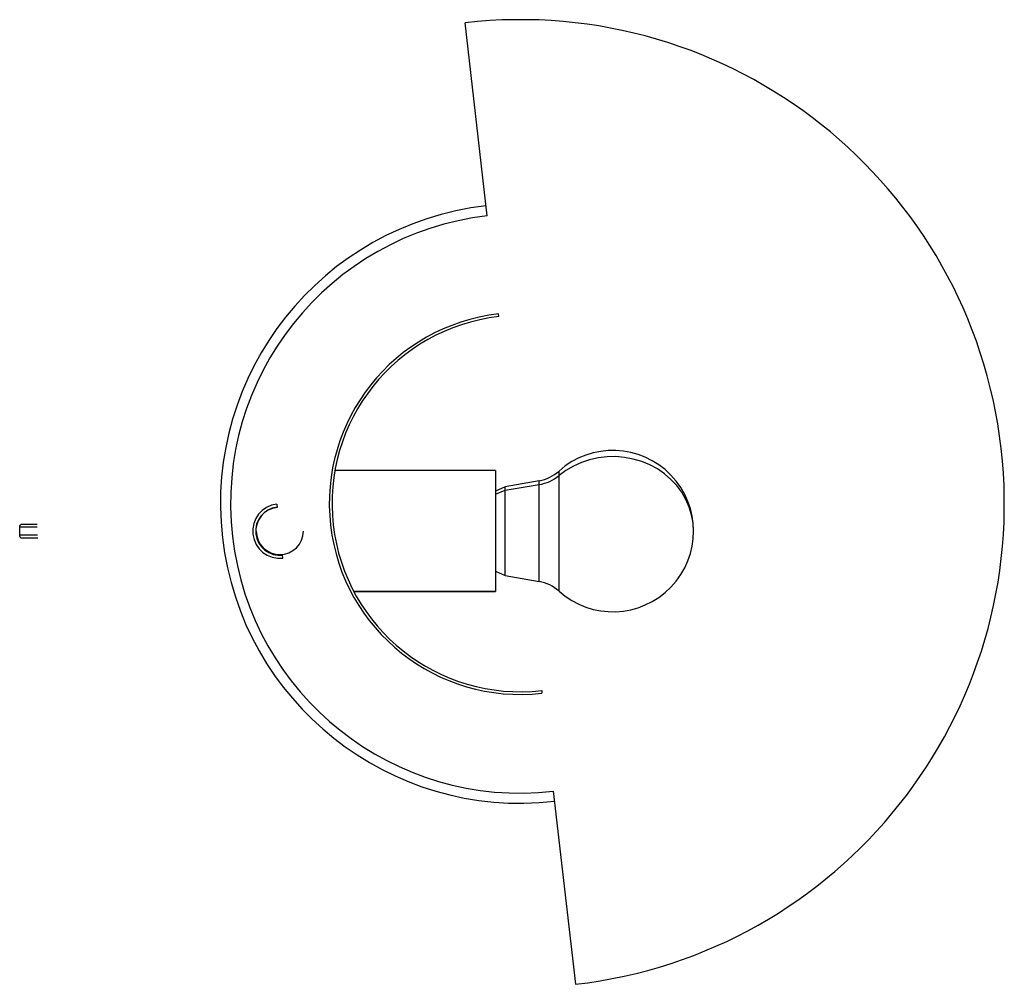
# Paper-space layout '_Superior' of a CAD drawing. Header units: millimetres. Extents: x -187 to 179, y -169 to 190.
import ezdxf

# ---------------------------------------------------------------- set-up
doc = ezdxf.new("R2010")
doc.units = ezdxf.units.MM

psp = doc.layouts.new('_Superior')

# ---------------------------------------------------------------- linework, layer by layer
at = {"color": 7, "linetype": 'Continuous', "lineweight": 25}
for p, q in [((-12.94, 117.25), (-21.17, 189.08)), ((-8.64, 79.79), (-8.76, 80.78)), ((-9.82, 22.5), (-69.59, 22.5)), ((-9.82, 22.5), (-9.82, -22.5)), ((6.39, 18.75), (-6.22, 16.5)), ((-6.22, 16.5), (-9.82, 14.9)), ((-6.22, 15.25), (6.39, 17.33)), ((-6.22, -16.5), (-6.22, 16.5)), ((-91.22, 10.03), (-91.08, 8.84)), ((-186.8, -1.5), (-186.8, 1.5)), ((-180.34, 2.5), (-186.38, 2.5)), ((-88.92, -10.03), (-89.05, -8.84)), ((-9.82, -14.9), (-6.22, -16.5)), ((-6.22, -16.5), (6.39, -18.75)), ((-62.54, -22.5), (-9.82, -22.5)), ((7.3, -59.3), (7.41, -60.29)), ((11.59, -96.76), (19.82, -168.58))]:
    psp.add_line(p, q, dxfattribs=at)
at = {"color": 8, "linetype": 'Continuous', "lineweight": 25}
for p, q in [((13.76, -22.34), (13.76, 22.34)), ((6.39, -18.75), (6.39, 18.75)), ((-9.82, 13.77), (-6.22, 15.25)), ((-180.29, 1.5), (-186.8, 1.5)), ((-180.13, -1.5), (-186.8, -1.5)), ((-9.82, -22.49), (-62.55, -22.49))]:
    psp.add_line(p, q, dxfattribs=at)
at = {"color": 7, "linetype": 'Continuous', "lineweight": 25, "flags": 128}
for points in [[(63.78, 0), (63.6, 3.03), (63.06, 6.03), (62.17, 8.95), (60.94, 11.77), (59.39, 14.44), (57.53, 16.95), (55.38, 19.24), (52.97, 21.31), (50.33, 23.12), (47.5, 24.66), (44.5, 25.9), (41.37, 26.82), (38.15, 27.43), (34.88, 27.71), (31.59, 27.65), (28.33, 27.27), (25.14, 26.55), (22.05, 25.52), (19.1, 24.18), (16.33, 22.55), (13.76, 20.65)], [(-186.8, 1.5), (-186.77, 1.88), (-186.68, 2.21), (-186.54, 2.42), (-186.38, 2.5), (-186.38, 2.5)], [(-186.38, -2.5), (-186.54, -2.42), (-186.68, -2.21), (-186.77, -1.88), (-186.8, -1.5)]]:
    psp.add_lwpolyline(points, dxfattribs=at)
at = {"color": 7, "linetype": 'Continuous', "lineweight": 25}
for centre, radius, start, end in [((-0.67, 10.25), 180, 276.5382, 96.5382), ((-0.67, 10.25), 111.47, 96.5382, 276.5382), ((-0.67, 10.25), 107.7, 96.5382, 276.5382), ((-0.67, 10.25), 71, 96.5382, 276.5382), ((-0.67, 10.25), 70, 96.5382, 276.5382), ((33.78, 0), 30, 228.1443, 131.8557), ((3.75, 33.52), 15, 280.1202, 311.8557), ((3.92, 32.65), 15.52, 279.1508, 309.3556), ((-90.07, 0), 10.1, 96.5382, 276.5382), ((-90.07, 0), 9, 96.5382, 276.5382), ((-90.07, 0), 8.9, 96.5382, 276.5382), ((-90.07, 0), 8.75, 180, 0), ((3.75, -33.52), 15, 48.1443, 79.8798)]:
    psp.add_arc(centre, radius, start, end, dxfattribs=at)
psp.add_open_spline([(-186.38, -2.5), (-184.5, -2.5), (-182.4, -2.5), (-180.3, -2.5), (-180.08, -2.5)], degree=3, knots=[0, 0, 0, 0, 0.895401, 1, 1, 1, 1], dxfattribs=at)

doc.saveas('drawing.dxf')
